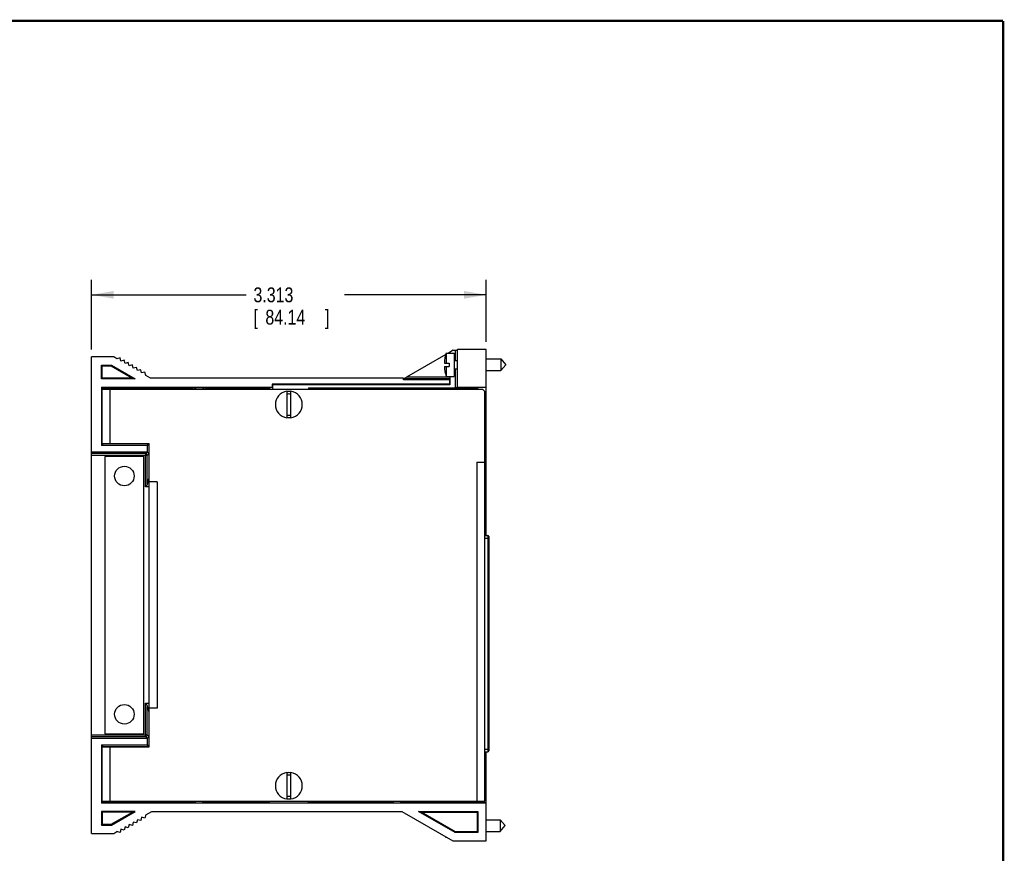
# Model space of a CAD drawing. Header units: inches. Extents: x 0.2 to 16.8, y 0.1 to 10.8.
# Tile 9 of 9: x 8.5 to 16.8, y 3.8 to 10.8. Entities that reach past the tile are written whole.
import ezdxf

# ---------------------------------------------------------------- set-up
doc = ezdxf.new("R2010")
doc.units = ezdxf.units.IN
doc.header["$LTSCALE"] = 0.935
doc.header["$MEASUREMENT"] = 0
doc.layers.get('0').update_dxf_attribs({"linetype": 'CONTINUOUS'})
doc.layers.add('DIMENSIONS', color=7, linetype='CONTINUOUS')
doc.styles.get("Standard").update_dxf_attribs({"font": 'txt', "width": 0.8})
doc.dimstyles.new('DIMSTYLE_1', dxfattribs={"dimtxt": 0.125, "dimasz": 0.1875, "dimexe": 0.18, "dimexo": 0.0625, "dimgap": 0.09, "dimtad": 0, "dimtih": 1, "dimtoh": 1, "dimdec": 3, "dimzin": 4, "dimdsep": 46, "dimtxsty": 'STANDARD', "dimblk": '_FILLED', "dimblk1": '_FILLED', "dimblk2": '_FILLED', "dimcen": 0.09, "dimadec": 0, "dimazin": 0, "dimtp": 0.01, "dimtm": 0.01, "dimtfac": 1, "dimtdec": 3, "dimtofl": 0, "dimtmove": 0, "dimatfit": 3, "dimldrblk": '_FILLED', "dimfxl": 1, "dimtolj": 1, "dimtzin": 4, "dimarcsym": 0})

# ---------------------------------------------------------------- blocks, each defined once
blk = doc.blocks.new('_FILLED')
at = {"color": 0, "linetype": 'BYBLOCK'}
blk.add_solid([(0, 0), (-1, 0.174), (-1, -0.174)], dxfattribs=at)
blk = doc.blocks.new('*D2')
at = {"layer": 'DIMENSIONS', "color": 2, "linetype": 'CONTINUOUS'}
for p, q in [((9.1016, 8.0004), (9.1016, 8.5838)), ((12.4141, 8.0629), (12.4141, 8.5838)), ((9.1016, 8.4588), (10.3987, 8.4588)), ((12.4141, 8.4588), (11.2237, 8.4588))]:
    blk.add_line(p, q, dxfattribs=at)
at = {"layer": 'DIMENSIONS', "color": 2, "linetype": 'CONTINUOUS', "xscale": 0.1875, "yscale": 0.1875, "zscale": 0.1875, "rotation": 180}
blk.add_blockref('_FILLED', (9.1016, 8.4588), dxfattribs=at)
at = {"layer": 'DIMENSIONS', "color": 2, "linetype": 'CONTINUOUS', "xscale": 0.1875, "yscale": 0.1875, "zscale": 0.1875}
blk.add_blockref('_FILLED', (12.4141, 8.4588), dxfattribs=at)
at = {"layer": 'DIMENSIONS', "color": 2, "linetype": 'CONTINUOUS', "width": 0.8}
for s, p in [('3.313', (10.4612, 8.3963)), ('[', (10.4612, 8.2088)), (']', (11.0612, 8.2088)), ('84.14', (10.5612, 8.2088))]:
    blk.add_text(s, height=0.125, dxfattribs=at).set_placement(p)

msp = doc.modelspace()

# ---------------------------------------------------------------- linework, layer by layer
at = {"color": 7, "linetype": 'CONTINUOUS'}
for p, q in [((9.1016, 3.9379), (9.1016, 7.9379)), ((9.2886, 7.9379), (9.1016, 7.9379)), ((9.3146, 7.9229), (9.2886, 7.9379)), ((9.3419, 7.9302), (9.3146, 7.9229)), ((9.3492, 7.9029), (9.3419, 7.9302)), ((12.0743, 7.9577), (11.7449, 7.7675)), ((12.0782, 7.9704), (12.0782, 7.8861)), ((12.0782, 7.9704), (12.1451, 7.9704)), ((12.136, 7.9933), (12.0963, 7.9704)), ((12.136, 7.9933), (12.1543, 7.9933)), ((12.1451, 7.9704), (12.1451, 7.7743)), ((12.1543, 7.9933), (12.1543, 7.9074)), ((12.1738, 8.0004), (12.1693, 7.9937)), ((12.1693, 7.9937), (12.1693, 7.9074)), ((12.1738, 7.6829), (12.1738, 8.0004)), ((12.4141, 8.0004), (12.1738, 8.0004)), ((12.4141, 6.4385), (12.4141, 8.0004)), ((9.1866, 7.7529), (9.1866, 7.8679)), ((9.1866, 7.8679), (9.1928, 7.8617)), ((9.1866, 7.8679), (9.2698, 7.8679)), ((9.1928, 7.759), (9.1928, 7.8617)), ((9.1928, 7.8617), (9.2682, 7.8617)), ((9.2698, 7.8679), (9.2682, 7.8617)), ((9.2682, 7.8617), (9.446, 7.759)), ((9.2698, 7.8679), (9.469, 7.7529)), ((9.3765, 7.9102), (9.3492, 7.9029)), ((9.3839, 7.8829), (9.3765, 7.9102)), ((9.4112, 7.8902), (9.3839, 7.8829)), ((9.4185, 7.8629), (9.4112, 7.8902)), ((9.4458, 7.8702), (9.4185, 7.8629)), ((9.4531, 7.8429), (9.4458, 7.8702)), ((9.4805, 7.8502), (9.4531, 7.8429)), ((9.4878, 7.8229), (9.4805, 7.8502)), ((12.0627, 7.8861), (12.1037, 7.8861)), ((12.0627, 7.8586), (12.1037, 7.8586)), ((12.0782, 7.8586), (12.0782, 7.7743)), ((12.1037, 7.8861), (12.1037, 7.8586)), ((12.1451, 7.9074), (12.1718, 7.9074)), ((12.4141, 7.9216), (12.5369, 7.9216)), ((12.5369, 7.9216), (12.5369, 7.8231)), ((12.5369, 7.9216), (12.5782, 7.8724)), ((12.5369, 7.8231), (12.5782, 7.8724)), ((9.5151, 7.8302), (9.4878, 7.8229)), ((9.5224, 7.8029), (9.5151, 7.8302)), ((9.5497, 7.8102), (9.5224, 7.8029)), ((9.5571, 7.7829), (9.5497, 7.8102)), ((9.5968, 7.7599), (9.5571, 7.7829)), ((12.1091, 7.7675), (11.7449, 7.7675)), ((12.0782, 7.7743), (12.1451, 7.7743)), ((12.1091, 7.7675), (12.1091, 7.7029)), ((12.1451, 7.8373), (12.1718, 7.8373)), ((12.1543, 7.8373), (12.1543, 7.6781)), ((12.1693, 7.8373), (12.1693, 7.6784)), ((12.4141, 7.8231), (12.5369, 7.8231)), ((9.1866, 7.7529), (9.1928, 7.759)), ((9.469, 7.7529), (9.1866, 7.7529)), ((9.1866, 7.6829), (9.1866, 7.1954)), ((9.1866, 7.6829), (9.1991, 7.6703)), ((9.1866, 7.6829), (10.6181, 7.6829)), ((9.446, 7.759), (9.1928, 7.759)), ((9.469, 7.7529), (9.446, 7.759)), ((11.7195, 7.7599), (9.5968, 7.7599)), ((9.9651, 7.6721), (9.9749, 7.6819)), ((9.9749, 7.6819), (9.9749, 7.6679)), ((9.9749, 7.6819), (10.0353, 7.6819)), ((10.0353, 7.6819), (10.0353, 7.6679)), ((10.0451, 7.6721), (10.0353, 7.6819)), ((10.6181, 7.7076), (10.6181, 7.6829)), ((10.6181, 7.7076), (10.6228, 7.7029)), ((12.1044, 7.7076), (10.6181, 7.7076)), ((10.6181, 7.6829), (10.6198, 7.6812)), ((10.6228, 7.6679), (10.6228, 7.7029)), ((12.1091, 7.7029), (10.6228, 7.7029)), ((11.7195, 7.7458), (11.7195, 7.7599)), ((12.1088, 7.7525), (11.7195, 7.7525)), ((12.1044, 7.7458), (11.7195, 7.7458)), ((12.1044, 7.7458), (12.1088, 7.7525)), ((12.1044, 7.7458), (12.1044, 7.7076)), ((12.1044, 7.7076), (12.1091, 7.7029)), ((12.1738, 7.6829), (12.1693, 7.6784)), ((12.1738, 7.6829), (12.4141, 7.6829)), ((12.3431, 7.6819), (12.3316, 7.6703)), ((12.3431, 7.6679), (12.3431, 7.6819)), ((12.4141, 7.6819), (12.3431, 7.6819)), ((9.1916, 7.2104), (9.1916, 7.6679)), ((9.1916, 7.6679), (12.3816, 7.6679)), ((9.1991, 7.6703), (9.1991, 7.6679)), ((9.7551, 7.6703), (9.1991, 7.6703)), ((9.2586, 7.2104), (9.2586, 7.6679)), ((9.7551, 7.6703), (9.7568, 7.672)), ((9.7551, 7.6703), (9.7551, 7.6679)), ((9.7568, 7.672), (9.7568, 7.6679)), ((9.7568, 7.672), (9.8535, 7.672)), ((9.8535, 7.6679), (9.8535, 7.672)), ((9.8535, 7.672), (9.8551, 7.6703)), ((9.8551, 7.6703), (9.8551, 7.6679)), ((9.9551, 7.6703), (9.8551, 7.6703)), ((9.9551, 7.6703), (9.9651, 7.6721)), ((9.9551, 7.6703), (9.9551, 7.6679)), ((9.9651, 7.6679), (9.9651, 7.6721)), ((10.0451, 7.6679), (10.0451, 7.6721)), ((10.0451, 7.6721), (10.0551, 7.6703)), ((10.0551, 7.6703), (10.0551, 7.6679)), ((10.5853, 7.6703), (10.0551, 7.6703)), ((10.5853, 7.6703), (10.5961, 7.6812)), ((10.5853, 7.6703), (10.5853, 7.6679)), ((10.5961, 7.6812), (10.5961, 7.6679)), ((10.6198, 7.6812), (10.5961, 7.6812)), ((10.6198, 7.6812), (10.6198, 7.6679)), ((10.7403, 7.649), (10.7403, 7.4267)), ((10.7753, 7.4267), (10.7753, 7.649)), ((10.9226, 7.6781), (10.9226, 7.6679)), ((10.9304, 7.6703), (10.9226, 7.6781)), ((10.9226, 7.6781), (12.1543, 7.6781)), ((10.9304, 7.6679), (10.9304, 7.6703)), ((11.6141, 7.6703), (10.9304, 7.6703)), ((11.6141, 7.6703), (11.6241, 7.6721)), ((11.6141, 7.6703), (11.6141, 7.6679)), ((11.6241, 7.6721), (11.6271, 7.6751)), ((11.6241, 7.6679), (11.6241, 7.6721)), ((11.6271, 7.6751), (11.6267, 7.6679)), ((11.6271, 7.6751), (11.7011, 7.6751)), ((11.7011, 7.6751), (11.7015, 7.6679)), ((11.7041, 7.6721), (11.7011, 7.6751)), ((11.7041, 7.6679), (11.7041, 7.6721)), ((11.7041, 7.6721), (11.7141, 7.6703)), ((11.7141, 7.6703), (11.7141, 7.6679)), ((11.8141, 7.6703), (11.7141, 7.6703)), ((11.8141, 7.6703), (11.8157, 7.672)), ((11.8141, 7.6703), (11.8141, 7.6679)), ((11.8157, 7.672), (11.8157, 7.6679)), ((11.8157, 7.672), (11.9124, 7.672)), ((11.9124, 7.6679), (11.9124, 7.672)), ((11.9124, 7.672), (11.9141, 7.6703)), ((11.9141, 7.6703), (11.9141, 7.6679)), ((12.3316, 7.6703), (11.9141, 7.6703)), ((12.3316, 7.6679), (12.3316, 7.6703)), ((12.4016, 7.6479), (12.3816, 7.6679)), ((12.4016, 4.2079), (12.4016, 7.6479)), ((9.1991, 7.2079), (9.1866, 7.1954)), ((9.5693, 7.1954), (9.1866, 7.1954)), ((9.1916, 7.2104), (9.5866, 7.2104)), ((9.1991, 7.2104), (9.1991, 7.2079)), ((9.5866, 7.2079), (9.1991, 7.2079)), ((9.5693, 7.1954), (9.5703, 7.1964)), ((9.5693, 7.1954), (9.5693, 7.1393)), ((9.5703, 7.1964), (9.5703, 7.1376)), ((9.5866, 7.1964), (9.5703, 7.1964)), ((9.5866, 4.6654), (9.5866, 7.2104)), ((9.5693, 7.1393), (9.1016, 7.1393)), ((9.5557, 7.1257), (9.1016, 7.1257)), ((9.5557, 7.1107), (9.1016, 7.1107)), ((9.5557, 7.1257), (9.5693, 7.1393)), ((9.5557, 6.846), (9.5557, 7.1107)), ((9.5707, 7.1107), (9.5828, 7.1228)), ((9.5707, 6.8729), (9.5707, 7.1107)), ((9.5828, 7.1228), (9.5828, 6.917)), ((9.2145, 7.1019), (9.2145, 4.7739)), ((9.5425, 7.1019), (9.2145, 7.1019)), ((9.5425, 4.7739), (9.5425, 7.1019)), ((12.3346, 7.0529), (12.4016, 7.0529)), ((12.3346, 7.0529), (12.3346, 4.2079)), ((12.4141, 7.0649), (12.4016, 7.0646)), ((12.4141, 7.0329), (12.4016, 7.0326)), ((9.5711, 6.8779), (9.5828, 6.917)), ((9.5866, 6.8779), (9.5711, 6.8779)), ((9.5828, 6.917), (9.5866, 6.917)), ((9.6536, 6.8879), (9.5866, 6.8879)), ((9.6536, 6.8879), (9.6536, 4.9879)), ((9.5866, 6.846), (9.5557, 6.846)), ((12.4016, 6.4385), (12.4271, 6.4385)), ((12.4016, 6.4149), (12.435, 6.4149)), ((12.4271, 6.4385), (12.4271, 4.6223)), ((12.435, 6.4306), (12.435, 4.6302)), ((9.5557, 4.765), (9.5557, 5.0297)), ((9.5557, 5.0297), (9.5866, 5.0297)), ((9.5707, 4.765), (9.5707, 5.0028)), ((9.5711, 4.9978), (9.5828, 4.9587)), ((9.5711, 4.9978), (9.5866, 4.9978)), ((9.5828, 4.9587), (9.5828, 4.7529)), ((9.5866, 4.9587), (9.5828, 4.9587)), ((9.6536, 4.9879), (9.5866, 4.9879)), ((9.1016, 4.765), (9.5557, 4.765)), ((9.1016, 4.75), (9.5557, 4.75)), ((9.1016, 4.7364), (9.5693, 4.7364)), ((9.2145, 4.7739), (9.5425, 4.7739)), ((9.5557, 4.75), (9.5693, 4.7364)), ((9.5693, 4.7364), (9.5693, 4.6804)), ((9.5703, 4.7381), (9.5703, 4.6794)), ((9.5707, 4.765), (9.5828, 4.7529)), ((9.1991, 4.6678), (9.1866, 4.6804)), ((9.1866, 4.6804), (9.1866, 4.1929)), ((9.1866, 4.6804), (9.5693, 4.6804)), ((9.1916, 4.2079), (9.1916, 4.6654)), ((9.1916, 4.6654), (9.5866, 4.6654)), ((9.1991, 4.6678), (9.1991, 4.6654)), ((9.1991, 4.6678), (9.5866, 4.6678)), ((9.2586, 4.2079), (9.2586, 4.6654)), ((9.5693, 4.6804), (9.5703, 4.6794)), ((9.5703, 4.6794), (9.5866, 4.6794)), ((12.4016, 4.646), (12.435, 4.646)), ((12.4016, 4.6223), (12.4271, 4.6223)), ((12.4141, 3.8754), (12.4141, 4.6223)), ((10.7403, 4.449), (10.7403, 4.2267)), ((10.7753, 4.2267), (10.7753, 4.449)), ((12.4016, 4.3051), (12.4141, 4.3049)), ((12.4016, 4.2731), (12.4141, 4.2729)), ((9.1866, 4.1929), (9.1991, 4.2054)), ((12.4141, 4.1929), (9.1866, 4.1929)), ((9.1916, 4.2079), (12.4016, 4.2079)), ((9.1991, 4.2079), (9.1991, 4.2054)), ((9.1991, 4.2054), (9.7551, 4.2054)), ((9.7551, 4.2054), (9.7551, 4.2079)), ((9.7568, 4.2037), (9.7551, 4.2054)), ((9.7568, 4.2079), (9.7568, 4.2037)), ((9.7568, 4.2037), (9.8535, 4.2037)), ((9.8535, 4.2037), (9.8535, 4.2079)), ((9.8551, 4.2054), (9.8535, 4.2037)), ((9.8551, 4.2054), (9.8551, 4.2079)), ((9.8551, 4.2054), (9.9551, 4.2054)), ((9.9551, 4.2054), (9.9551, 4.2079)), ((9.9551, 4.2054), (9.9651, 4.2036)), ((9.9651, 4.2079), (9.9651, 4.2036)), ((9.9651, 4.2036), (9.9749, 4.1939)), ((9.9749, 4.1939), (9.9749, 4.2079)), ((9.9749, 4.1939), (10.0353, 4.1939)), ((10.0353, 4.1939), (10.0353, 4.2079)), ((10.0451, 4.2036), (10.0353, 4.1939)), ((10.0451, 4.2079), (10.0451, 4.2036)), ((10.0451, 4.2036), (10.0551, 4.2054)), ((10.0551, 4.2054), (10.0551, 4.2079)), ((10.0551, 4.2054), (10.5853, 4.2054)), ((10.5853, 4.2054), (10.5853, 4.2079)), ((10.5853, 4.2054), (10.5966, 4.1941)), ((10.5966, 4.1941), (10.5966, 4.2079)), ((10.5966, 4.1941), (10.9191, 4.1941)), ((10.9191, 4.2079), (10.9191, 4.1941)), ((10.9304, 4.2054), (10.9191, 4.1941)), ((10.9304, 4.2079), (10.9304, 4.2054)), ((10.9304, 4.2054), (11.6141, 4.2054)), ((11.6141, 4.2054), (11.6141, 4.2079)), ((11.6141, 4.2054), (11.6241, 4.2036)), ((11.6241, 4.2036), (11.6241, 4.2079)), ((11.6241, 4.2036), (11.6339, 4.1939)), ((11.6339, 4.2079), (11.6339, 4.1939)), ((11.6339, 4.1939), (11.6943, 4.1939)), ((11.6943, 4.2079), (11.6943, 4.1939)), ((11.7041, 4.2036), (11.6943, 4.1939)), ((11.7041, 4.2036), (11.7041, 4.2079)), ((11.7041, 4.2036), (11.7141, 4.2054)), ((11.7141, 4.2054), (11.7141, 4.2079)), ((11.7141, 4.2054), (11.8141, 4.2054)), ((11.8141, 4.2054), (11.8141, 4.2079)), ((11.8157, 4.2037), (11.8141, 4.2054)), ((11.8157, 4.2079), (11.8157, 4.2037)), ((11.8157, 4.2037), (11.9124, 4.2037)), ((11.9124, 4.2037), (11.9124, 4.2079)), ((11.9141, 4.2054), (11.9124, 4.2037)), ((11.9141, 4.2054), (11.9141, 4.2079)), ((11.9141, 4.2054), (12.3316, 4.2054)), ((12.3316, 4.2054), (12.3316, 4.2079)), ((12.3399, 4.197), (12.3316, 4.2054)), ((12.3399, 4.197), (12.3399, 4.2079)), ((12.3399, 4.197), (12.4141, 4.197)), ((9.1866, 4.1229), (9.1928, 4.1167)), ((9.469, 4.1229), (9.1866, 4.1229)), ((9.1866, 4.1229), (9.1866, 4.0079)), ((9.446, 4.1167), (9.1928, 4.1167)), ((9.1928, 4.1167), (9.1928, 4.014)), ((9.2682, 4.014), (9.446, 4.1167)), ((9.2698, 4.0079), (9.469, 4.1229)), ((9.469, 4.1229), (9.446, 4.1167)), ((9.4878, 4.0529), (9.4805, 4.0255)), ((9.5151, 4.0455), (9.4878, 4.0529)), ((9.5224, 4.0729), (9.5151, 4.0455)), ((9.5497, 4.0655), (9.5224, 4.0729)), ((9.5571, 4.0929), (9.5497, 4.0655)), ((9.5571, 4.0929), (9.609, 4.1229)), ((9.609, 4.1229), (11.7054, 4.1229)), ((11.7054, 4.1229), (12.1341, 3.8754)), ((11.8454, 4.1229), (12.3441, 4.1229)), ((11.8691, 4.1165), (11.8454, 4.1229)), ((12.1528, 3.9454), (11.8454, 4.1229)), ((11.8691, 4.1165), (12.3377, 4.1165)), ((12.1545, 3.9517), (11.8691, 4.1165)), ((12.3377, 4.1165), (12.3441, 4.1229)), ((12.3377, 4.1165), (12.3377, 3.9517)), ((12.3441, 4.1229), (12.3441, 3.9454)), ((12.4141, 4.0526), (12.5309, 4.0526)), ((12.5309, 4.0526), (12.5722, 4.0034)), ((12.5309, 4.0526), (12.5309, 3.9541)), ((9.1866, 4.0079), (9.1928, 4.014)), ((9.1866, 4.0079), (9.2698, 4.0079)), ((9.1928, 4.014), (9.2682, 4.014)), ((9.2698, 4.0079), (9.2682, 4.014)), ((9.3492, 3.9729), (9.3419, 3.9455)), ((9.3765, 3.9655), (9.3492, 3.9729)), ((9.3839, 3.9929), (9.3765, 3.9655)), ((9.4112, 3.9855), (9.3839, 3.9929)), ((9.4185, 4.0129), (9.4112, 3.9855)), ((9.4458, 4.0055), (9.4185, 4.0129)), ((9.4531, 4.0329), (9.4458, 4.0055)), ((9.4805, 4.0255), (9.4531, 4.0329)), ((12.5309, 3.9541), (12.5722, 4.0034)), ((9.1016, 3.9379), (9.2886, 3.9379)), ((9.2886, 3.9379), (9.3146, 3.9529)), ((9.3419, 3.9455), (9.3146, 3.9529)), ((12.0722, 3.9111), (12.0722, 3.9053)), ((12.0722, 3.9053), (12.0822, 3.9053)), ((12.1545, 3.9517), (12.1528, 3.9454)), ((12.3441, 3.9454), (12.1528, 3.9454)), ((12.3377, 3.9517), (12.1545, 3.9517)), ((12.3377, 3.9517), (12.3441, 3.9454)), ((12.4141, 3.9541), (12.5309, 3.9541)), ((12.1341, 3.8754), (12.4141, 3.8754))]:
    msp.add_line(p, q, dxfattribs=at)
at = {"color": 7, "linetype": 'CONTINUOUS', "const_width": 0.02}
for points in [[(16.75, 10.7586), (0.25, 10.7586)], [(16.75, 0.2586), (16.75, 10.7586)]]:
    msp.add_lwpolyline(points, dxfattribs=at)
at = {"color": 7, "linetype": 'CONTINUOUS'}
for centre in [(9.3785, 6.9379), (9.3785, 4.9379)]:
    msp.add_circle(centre, 0.082, dxfattribs=at)
for centre, radius, start, end in [((12.3754, 7.8724), 0.313, 161.74766, 177.47333), ((12.3754, 7.8724), 0.313, 182.52667, 198.25234), ((10.7578, 7.5379), 0.1125, 98.94902, 261.05098), ((10.7578, 7.5379), 0.11, 80.84587, 99.15413), ((10.7578, 7.5379), 0.0887, 78.61666, 101.38334), ((10.7578, 7.5379), 0.1125, 278.94902, 81.05098), ((10.7578, 7.5379), 0.0887, 258.61666, 281.38334), ((10.7578, 7.5379), 0.11, 260.84587, 279.15413), ((12.4271, 6.4306), 0.00787, 0, 90), ((12.4271, 4.6302), 0.00787, 270, 360), ((10.7578, 4.3379), 0.1125, 98.94902, 261.05098), ((10.7578, 4.3379), 0.11, 80.84587, 99.15413), ((10.7578, 4.3379), 0.0887, 78.61666, 101.38334), ((10.7578, 4.3379), 0.1125, 278.94902, 81.05098), ((10.7578, 4.3379), 0.0887, 258.61666, 281.38334), ((10.7578, 4.3379), 0.11, 260.84587, 279.15413), ((12.3694, 4.0034), 0.313, 196.90867, 198.25234)]:
    msp.add_arc(centre, radius, start, end, dxfattribs=at)
for points, knots in [([(12.1543, 7.9933), (12.1549, 7.9933), (12.1559, 7.9933), (12.1574, 7.9933), (12.1589, 7.9933), (12.1604, 7.9933), (12.1617, 7.9933), (12.163, 7.9934), (12.1643, 7.9934), (12.1654, 7.9934), (12.1663, 7.9934), (12.1672, 7.9935), (12.1679, 7.9935), (12.1685, 7.9936), (12.1689, 7.9936), (12.1692, 7.9936), (12.1693, 7.9936), (12.1693, 7.9937)], [0, 0, 0, 0, 0.103029, 0.205445, 0.305586, 0.40193, 0.494273, 0.581623, 0.662557, 0.73605, 0.802033, 0.859529, 0.907631, 0.945943, 0.974356, 0.992378, 1, 1, 1, 1]), ([(12.1714, 7.9124), (12.1714, 7.9124), (12.1714, 7.9121), (12.1713, 7.9118), (12.1713, 7.9111), (12.1712, 7.9103), (12.1712, 7.9091), (12.1711, 7.9081), (12.1711, 7.9075), (12.1711, 7.9074)], [0, 0, 0, 0, 0.028337, 0.106695, 0.235675, 0.414795, 0.642667, 0.918266, 1, 1, 1, 1]), ([(12.1714, 7.8323), (12.1715, 7.8323), (12.1715, 7.8326), (12.1716, 7.8329), (12.1716, 7.8336), (12.1717, 7.8345), (12.1717, 7.8356), (12.1718, 7.837), (12.1718, 7.8386), (12.1719, 7.8404), (12.1719, 7.8425), (12.172, 7.8447), (12.172, 7.8471), (12.172, 7.8497), (12.1721, 7.8524), (12.1721, 7.8552), (12.1721, 7.8582), (12.1721, 7.8612), (12.1721, 7.8644), (12.1721, 7.8675), (12.1721, 7.8708), (12.1721, 7.874), (12.1721, 7.8772), (12.1721, 7.8804), (12.1721, 7.8835), (12.1721, 7.8865), (12.1721, 7.8895), (12.1721, 7.8923), (12.172, 7.8951), (12.172, 7.8976), (12.172, 7.9), (12.1719, 7.9023), (12.1719, 7.9043), (12.1718, 7.9061), (12.1718, 7.9077), (12.1717, 7.9091), (12.1717, 7.9103), (12.1716, 7.9111), (12.1716, 7.9118), (12.1715, 7.9121), (12.1715, 7.9124), (12.1714, 7.9124)], [0, 0, 0, 0, 0.001755, 0.006648, 0.014716, 0.025931, 0.040205, 0.057474, 0.077593, 0.100471, 0.125917, 0.15381, 0.183927, 0.21611, 0.250123, 0.28576, 0.322795, 0.360958, 0.400052, 0.439756, 0.479888, 0.520112, 0.560244, 0.599948, 0.639042, 0.677205, 0.71424, 0.749877, 0.78389, 0.816073, 0.84619, 0.874083, 0.899529, 0.922407, 0.942526, 0.959795, 0.974069, 0.985284, 0.993352, 0.998245, 1, 1, 1, 1]), ([(11.7195, 7.7532), (11.7198, 7.7533), (11.7203, 7.7536), (11.7213, 7.7541), (11.7224, 7.7547), (11.7237, 7.7555), (11.7253, 7.7563), (11.7272, 7.7574), (11.7294, 7.7586), (11.7319, 7.7601), (11.7348, 7.7617), (11.7379, 7.7635), (11.7413, 7.7654), (11.7437, 7.7668), (11.7449, 7.7675)], [0, 0, 0, 0, 0.028048, 0.064394, 0.108203, 0.16063, 0.223082, 0.296578, 0.382245, 0.48161, 0.595564, 0.722346, 0.858368, 1, 1, 1, 1]), ([(12.1091, 7.7675), (12.1091, 7.767), (12.1091, 7.7659), (12.1091, 7.7644), (12.1091, 7.7629), (12.1091, 7.7615), (12.1091, 7.7601), (12.109, 7.7588), (12.109, 7.7576), (12.109, 7.7565), (12.109, 7.7555), (12.109, 7.7547), (12.1089, 7.7539), (12.1089, 7.7534), (12.1089, 7.7529), (12.1089, 7.7527), (12.1089, 7.7525), (12.1088, 7.7525)], [0, 0, 0, 0, 0.102552, 0.204498, 0.304203, 0.400166, 0.492189, 0.57929, 0.660067, 0.733507, 0.799541, 0.857203, 0.905591, 0.944304, 0.973228, 0.991844, 1, 1, 1, 1]), ([(12.1711, 7.8373), (12.1711, 7.8372), (12.1711, 7.8366), (12.1712, 7.8356), (12.1712, 7.8345), (12.1713, 7.8336), (12.1713, 7.8329), (12.1714, 7.8326), (12.1714, 7.8323), (12.1714, 7.8323)], [0, 0, 0, 0, 0.081734, 0.357333, 0.585205, 0.764325, 0.893305, 0.971663, 1, 1, 1, 1]), ([(12.1693, 7.6784), (12.1693, 7.6784), (12.1692, 7.6784), (12.1689, 7.6783), (12.1685, 7.6783), (12.1679, 7.6783), (12.1672, 7.6783), (12.1663, 7.6783), (12.1654, 7.6782), (12.1643, 7.6782), (12.163, 7.6782), (12.1617, 7.6782), (12.1604, 7.6782), (12.1589, 7.6782), (12.1574, 7.6782), (12.1559, 7.6781), (12.1549, 7.6781), (12.1543, 7.6781)], [0, 0, 0, 0, 0.007355, 0.025274, 0.053632, 0.091915, 0.140007, 0.197507, 0.263506, 0.337026, 0.417998, 0.505396, 0.597795, 0.6942, 0.794409, 0.896896, 1, 1, 1, 1]), ([(9.1879, 7.4459), (9.1879, 7.4474), (9.1879, 7.4503), (9.1879, 7.4548), (9.1879, 7.4592), (9.1879, 7.4635), (9.188, 7.4677), (9.188, 7.4718), (9.188, 7.4758), (9.1881, 7.4796), (9.1881, 7.4832), (9.1882, 7.4867), (9.1882, 7.4899), (9.1883, 7.4928), (9.1883, 7.4956), (9.1884, 7.498), (9.1885, 7.5002), (9.1885, 7.5021), (9.1886, 7.5037), (9.1887, 7.505), (9.1887, 7.506), (9.1889, 7.5066), (9.1888, 7.507), (9.1889, 7.5071), (9.189, 7.5071)], [0, 0, 0, 0, 0.072956, 0.145537, 0.217314, 0.28797, 0.357045, 0.424268, 0.489175, 0.551527, 0.610889, 0.667039, 0.719594, 0.768343, 0.812974, 0.853283, 0.889041, 0.920054, 0.946173, 0.967241, 0.983173, 0.993877, 0.999359, 1, 1, 1, 1]), ([(9.189, 7.3847), (9.1889, 7.3847), (9.1888, 7.3847), (9.1889, 7.3852), (9.1887, 7.3857), (9.1887, 7.3867), (9.1886, 7.388), (9.1885, 7.3896), (9.1885, 7.3915), (9.1884, 7.3937), (9.1883, 7.3961), (9.1883, 7.3989), (9.1882, 7.4019), (9.1882, 7.4051), (9.1881, 7.4085), (9.1881, 7.4121), (9.188, 7.4159), (9.188, 7.4199), (9.188, 7.424), (9.1879, 7.4283), (9.1879, 7.4326), (9.1879, 7.437), (9.1879, 7.4414), (9.1879, 7.4444), (9.1879, 7.4459)], [0, 0, 0, 0, 0.000641, 0.006123, 0.016827, 0.032759, 0.053827, 0.079946, 0.110959, 0.146717, 0.187026, 0.231657, 0.280406, 0.332961, 0.389111, 0.448473, 0.510825, 0.575732, 0.642955, 0.71203, 0.782686, 0.854463, 0.927044, 1, 1, 1, 1]), ([(9.189, 7.5071), (9.189, 7.5071), (9.1891, 7.507), (9.189, 7.5066), (9.1892, 7.506), (9.1892, 7.505), (9.1893, 7.5037), (9.1894, 7.5021), (9.1894, 7.5002), (9.1895, 7.498), (9.1896, 7.4956), (9.1896, 7.4928), (9.1897, 7.4899), (9.1898, 7.4867), (9.1898, 7.4832), (9.1898, 7.4796), (9.1899, 7.4758), (9.1899, 7.4718), (9.19, 7.4677), (9.19, 7.4635), (9.19, 7.4592), (9.19, 7.4548), (9.19, 7.4503), (9.19, 7.4474), (9.19, 7.4459)], [0, 0, 0, 0, 0.000633, 0.006115, 0.016818, 0.032751, 0.053819, 0.079938, 0.110952, 0.146709, 0.187019, 0.231651, 0.2804, 0.332956, 0.389106, 0.448468, 0.510821, 0.575729, 0.642952, 0.712027, 0.782684, 0.854462, 0.927044, 1, 1, 1, 1]), ([(9.19, 7.4459), (9.19, 7.4444), (9.19, 7.4414), (9.19, 7.437), (9.19, 7.4326), (9.19, 7.4283), (9.19, 7.424), (9.1899, 7.4199), (9.1899, 7.4159), (9.1898, 7.4121), (9.1898, 7.4085), (9.1898, 7.4051), (9.1897, 7.4019), (9.1896, 7.3989), (9.1896, 7.3961), (9.1895, 7.3937), (9.1894, 7.3915), (9.1894, 7.3896), (9.1893, 7.388), (9.1892, 7.3867), (9.1892, 7.3857), (9.189, 7.3852), (9.1891, 7.3847), (9.189, 7.3847), (9.189, 7.3847)], [0, 0, 0, 0, 0.072956, 0.145538, 0.217316, 0.287973, 0.357048, 0.424271, 0.489179, 0.551532, 0.610894, 0.667044, 0.7196, 0.768349, 0.812981, 0.853291, 0.889048, 0.920062, 0.946181, 0.967249, 0.983182, 0.993885, 0.999367, 1, 1, 1, 1]), ([(9.5557, 7.1257), (9.5557, 7.1257), (9.5557, 7.1256), (9.5557, 7.1253), (9.5557, 7.1249), (9.5557, 7.1243), (9.5557, 7.1236), (9.5557, 7.1227), (9.5557, 7.1218), (9.5557, 7.1206), (9.5557, 7.1194), (9.5557, 7.1181), (9.5557, 7.1168), (9.5557, 7.1153), (9.5557, 7.1138), (9.5557, 7.1123), (9.5557, 7.1113), (9.5557, 7.1107)], [0, 0, 0, 0, 0.007802, 0.025737, 0.053739, 0.091766, 0.139666, 0.19707, 0.263318, 0.337442, 0.418489, 0.50562, 0.59795, 0.694545, 0.794428, 0.896591, 1, 1, 1, 1]), ([(9.5707, 7.1107), (9.5707, 7.1112), (9.5707, 7.1122), (9.5705, 7.1137), (9.5701, 7.1151), (9.5696, 7.1165), (9.569, 7.1178), (9.5682, 7.1191), (9.5673, 7.1203), (9.5663, 7.1214), (9.5652, 7.1224), (9.5641, 7.1232), (9.5628, 7.124), (9.5615, 7.1246), (9.5601, 7.1251), (9.5587, 7.1255), (9.5572, 7.1257), (9.5562, 7.1257), (9.5557, 7.1257)], [0, 0, 0, 0, 0.062488, 0.124981, 0.187477, 0.249977, 0.31248, 0.374986, 0.437492, 0.5, 0.562508, 0.625014, 0.68752, 0.750023, 0.812523, 0.875019, 0.937512, 1, 1, 1, 1]), ([(9.5707, 7.1107), (9.5707, 7.1107), (9.5706, 7.1107), (9.5703, 7.1107), (9.5699, 7.1107), (9.5693, 7.1107), (9.5686, 7.1108), (9.5677, 7.1108), (9.5667, 7.1108), (9.5656, 7.1107), (9.5644, 7.1107), (9.5631, 7.1107), (9.5617, 7.1107), (9.5603, 7.1107), (9.5588, 7.1108), (9.5573, 7.1108), (9.5562, 7.1108), (9.5557, 7.1107)], [0, 0, 0, 0, 0.007802, 0.025737, 0.053739, 0.091766, 0.139666, 0.19707, 0.263318, 0.337442, 0.418489, 0.50562, 0.59795, 0.694545, 0.794428, 0.896591, 1, 1, 1, 1]), ([(9.5693, 7.1393), (9.5695, 7.1392), (9.5697, 7.1388), (9.57, 7.1382), (9.5702, 7.1378), (9.5703, 7.1376)], [0, 0, 0, 0, 0.304765, 0.637201, 1, 1, 1, 1]), ([(9.5703, 7.1376), (9.5708, 7.1375), (9.5718, 7.1373), (9.5732, 7.1368), (9.5746, 7.1362), (9.5759, 7.1355), (9.5771, 7.1346), (9.5783, 7.1336), (9.5793, 7.1325), (9.5802, 7.1313), (9.581, 7.13), (9.5816, 7.1287), (9.5822, 7.1273), (9.5825, 7.1258), (9.5828, 7.1243), (9.5828, 7.1233), (9.5828, 7.1228)], [0, 0, 0, 0, 0.071331, 0.142924, 0.214418, 0.285613, 0.357093, 0.428663, 0.499963, 0.571265, 0.64284, 0.714329, 0.785535, 0.857043, 0.928651, 1, 1, 1, 1]), ([(9.5707, 6.8729), (9.5707, 6.8726), (9.5706, 6.8718), (9.5703, 6.8706), (9.5699, 6.8693), (9.5693, 6.8678), (9.5685, 6.8661), (9.5675, 6.8642), (9.5663, 6.8621), (9.5649, 6.8598), (9.5633, 6.8573), (9.5616, 6.8547), (9.5597, 6.8519), (9.5577, 6.849), (9.5564, 6.847), (9.5557, 6.846)], [0, 0, 0, 0, 0.033201, 0.072139, 0.117521, 0.170168, 0.230554, 0.299401, 0.377037, 0.463473, 0.558762, 0.661712, 0.770541, 0.883906, 1, 1, 1, 1]), ([(9.5707, 6.8729), (9.5707, 6.8732), (9.5708, 6.8739), (9.5708, 6.8748), (9.5709, 6.8756), (9.5709, 6.8763), (9.5709, 6.8768), (9.571, 6.8773), (9.571, 6.8776), (9.5711, 6.8778), (9.5711, 6.8779)], [0, 0, 0, 0, 0.199563, 0.379053, 0.537547, 0.674485, 0.789459, 0.88225, 0.952561, 1, 1, 1, 1]), ([(9.5557, 5.0297), (9.5564, 5.0287), (9.5577, 5.0267), (9.5597, 5.0238), (9.5616, 5.0211), (9.5633, 5.0184), (9.5649, 5.0159), (9.5663, 5.0136), (9.5675, 5.0115), (9.5685, 5.0096), (9.5693, 5.0079), (9.5699, 5.0064), (9.5703, 5.0051), (9.5706, 5.0039), (9.5707, 5.0032), (9.5707, 5.0028)], [0, 0, 0, 0, 0.116094, 0.229459, 0.338288, 0.441238, 0.536527, 0.622963, 0.700599, 0.769446, 0.829832, 0.882479, 0.927861, 0.966799, 1, 1, 1, 1]), ([(9.5711, 4.9978), (9.5711, 4.9979), (9.571, 4.9981), (9.571, 4.9984), (9.5709, 4.9989), (9.5709, 4.9995), (9.5709, 5.0002), (9.5708, 5.001), (9.5708, 5.0019), (9.5707, 5.0025), (9.5707, 5.0028)], [0, 0, 0, 0, 0.047526, 0.118121, 0.211333, 0.326651, 0.463581, 0.621715, 0.80071, 1, 1, 1, 1]), ([(9.5557, 4.75), (9.5557, 4.75), (9.5557, 4.7501), (9.5557, 4.7504), (9.5557, 4.7508), (9.5557, 4.7514), (9.5557, 4.7521), (9.5557, 4.753), (9.5557, 4.754), (9.5557, 4.7551), (9.5557, 4.7563), (9.5557, 4.7576), (9.5557, 4.759), (9.5557, 4.7604), (9.5557, 4.7619), (9.5557, 4.7634), (9.5557, 4.7645), (9.5557, 4.765)], [0, 0, 0, 0, 0.007802, 0.025737, 0.053739, 0.091766, 0.139666, 0.19707, 0.263318, 0.337442, 0.418489, 0.50562, 0.59795, 0.694545, 0.794428, 0.896591, 1, 1, 1, 1]), ([(9.5557, 4.75), (9.5562, 4.75), (9.5572, 4.75), (9.5587, 4.7502), (9.5601, 4.7506), (9.5615, 4.7511), (9.5628, 4.7517), (9.5641, 4.7525), (9.5652, 4.7534), (9.5663, 4.7544), (9.5673, 4.7554), (9.5682, 4.7566), (9.569, 4.7579), (9.5696, 4.7592), (9.5701, 4.7606), (9.5705, 4.762), (9.5707, 4.7635), (9.5707, 4.7645), (9.5707, 4.765)], [0, 0, 0, 0, 0.062488, 0.124981, 0.187477, 0.249977, 0.31248, 0.374986, 0.437492, 0.5, 0.562508, 0.625014, 0.68752, 0.750023, 0.812523, 0.875019, 0.937512, 1, 1, 1, 1]), ([(9.5707, 4.765), (9.5707, 4.765), (9.5706, 4.765), (9.5703, 4.765), (9.5699, 4.765), (9.5693, 4.765), (9.5686, 4.765), (9.5677, 4.765), (9.5667, 4.765), (9.5656, 4.765), (9.5644, 4.765), (9.5631, 4.765), (9.5617, 4.765), (9.5603, 4.765), (9.5588, 4.765), (9.5573, 4.765), (9.5562, 4.765), (9.5557, 4.765)], [0, 0, 0, 0, 0.007802, 0.025737, 0.053739, 0.091766, 0.139666, 0.19707, 0.263318, 0.337442, 0.418489, 0.50562, 0.59795, 0.694545, 0.794428, 0.896591, 1, 1, 1, 1]), ([(9.5703, 4.7381), (9.5702, 4.7379), (9.57, 4.7375), (9.5697, 4.7369), (9.5695, 4.7366), (9.5693, 4.7364)], [0, 0, 0, 0, 0.362799, 0.695235, 1, 1, 1, 1]), ([(9.5828, 4.7529), (9.5828, 4.7524), (9.5828, 4.7514), (9.5825, 4.7499), (9.5822, 4.7484), (9.5816, 4.747), (9.581, 4.7457), (9.5802, 4.7444), (9.5793, 4.7432), (9.5783, 4.7421), (9.5771, 4.7411), (9.5759, 4.7402), (9.5746, 4.7395), (9.5732, 4.7389), (9.5718, 4.7384), (9.5708, 4.7382), (9.5703, 4.7381)], [0, 0, 0, 0, 0.071349, 0.142957, 0.214465, 0.285671, 0.35716, 0.428735, 0.500037, 0.571337, 0.642907, 0.714387, 0.785582, 0.857076, 0.928669, 1, 1, 1, 1]), ([(9.189, 4.4911), (9.1889, 4.4911), (9.1888, 4.491), (9.1889, 4.4906), (9.1887, 4.49), (9.1887, 4.489), (9.1886, 4.4877), (9.1885, 4.4861), (9.1885, 4.4842), (9.1884, 4.482), (9.1883, 4.4796), (9.1883, 4.4768), (9.1882, 4.4739), (9.1882, 4.4707), (9.1881, 4.4672), (9.1881, 4.4636), (9.188, 4.4598), (9.188, 4.4558), (9.188, 4.4517), (9.1879, 4.4475), (9.1879, 4.4432), (9.1879, 4.4388), (9.1879, 4.4343), (9.1879, 4.4314), (9.1879, 4.4299)], [0, 0, 0, 0, 0.000641, 0.006123, 0.016827, 0.032759, 0.053827, 0.079946, 0.110959, 0.146717, 0.187026, 0.231657, 0.280406, 0.332961, 0.389111, 0.448473, 0.510825, 0.575732, 0.642955, 0.71203, 0.782686, 0.854463, 0.927044, 1, 1, 1, 1]), ([(9.19, 4.4299), (9.19, 4.4314), (9.19, 4.4343), (9.19, 4.4388), (9.19, 4.4432), (9.19, 4.4475), (9.19, 4.4517), (9.1899, 4.4558), (9.1899, 4.4598), (9.1898, 4.4636), (9.1898, 4.4672), (9.1898, 4.4707), (9.1897, 4.4739), (9.1896, 4.4768), (9.1896, 4.4796), (9.1895, 4.482), (9.1894, 4.4842), (9.1894, 4.4861), (9.1893, 4.4877), (9.1892, 4.489), (9.1892, 4.49), (9.189, 4.4906), (9.1891, 4.491), (9.189, 4.4911), (9.189, 4.4911)], [0, 0, 0, 0, 0.072956, 0.145538, 0.217316, 0.287973, 0.357048, 0.424271, 0.489179, 0.551532, 0.610894, 0.667044, 0.7196, 0.768349, 0.812981, 0.853291, 0.889048, 0.920062, 0.946181, 0.967249, 0.983182, 0.993885, 0.999367, 1, 1, 1, 1]), ([(9.1879, 4.4299), (9.1879, 4.4284), (9.1879, 4.4254), (9.1879, 4.421), (9.1879, 4.4166), (9.1879, 4.4123), (9.188, 4.408), (9.188, 4.4039), (9.188, 4.3999), (9.1881, 4.3961), (9.1881, 4.3925), (9.1882, 4.3891), (9.1882, 4.3859), (9.1883, 4.3829), (9.1883, 4.3801), (9.1884, 4.3777), (9.1885, 4.3755), (9.1885, 4.3736), (9.1886, 4.372), (9.1887, 4.3707), (9.1887, 4.3697), (9.1889, 4.3692), (9.1888, 4.3687), (9.1889, 4.3687), (9.189, 4.3687)], [0, 0, 0, 0, 0.072956, 0.145537, 0.217314, 0.28797, 0.357045, 0.424268, 0.489175, 0.551527, 0.610889, 0.667039, 0.719594, 0.768343, 0.812974, 0.853283, 0.889041, 0.920054, 0.946173, 0.967241, 0.983173, 0.993877, 0.999359, 1, 1, 1, 1]), ([(9.189, 4.3687), (9.189, 4.3687), (9.1891, 4.3687), (9.189, 4.3692), (9.1892, 4.3697), (9.1892, 4.3707), (9.1893, 4.372), (9.1894, 4.3736), (9.1894, 4.3755), (9.1895, 4.3777), (9.1896, 4.3801), (9.1896, 4.3829), (9.1897, 4.3859), (9.1898, 4.3891), (9.1898, 4.3925), (9.1898, 4.3961), (9.1899, 4.3999), (9.1899, 4.4039), (9.19, 4.408), (9.19, 4.4123), (9.19, 4.4166), (9.19, 4.421), (9.19, 4.4254), (9.19, 4.4284), (9.19, 4.4299)], [0, 0, 0, 0, 0.000633, 0.006115, 0.016818, 0.032751, 0.053819, 0.079938, 0.110952, 0.146709, 0.187019, 0.231651, 0.2804, 0.332956, 0.389106, 0.448468, 0.510821, 0.575729, 0.642952, 0.712027, 0.782684, 0.854462, 0.927044, 1, 1, 1, 1])]:
    msp.add_open_spline(points, degree=3, knots=knots, dxfattribs=at)

# ---------------------------------------------------------------- dimensions: what is measured, and where the dimension line sits
at = {"layer": 'DIMENSIONS', "color": 2, "linetype": 'CONTINUOUS'}
dim = msp.add_linear_dim(base=(9.1015878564, 8.4587629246), p1=(12.4140878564, 8.0628618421), p2=(9.1015878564, 8.0003618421), angle=180, dimstyle='DIMSTYLE_1', dxfattribs=at)
dim.commit()
dim.dimension.update_dxf_attribs({"geometry": '*D2', "text_midpoint": (10.8111753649, 8.3650129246), "dimtype": 160})

doc.saveas('drawing.dxf')
